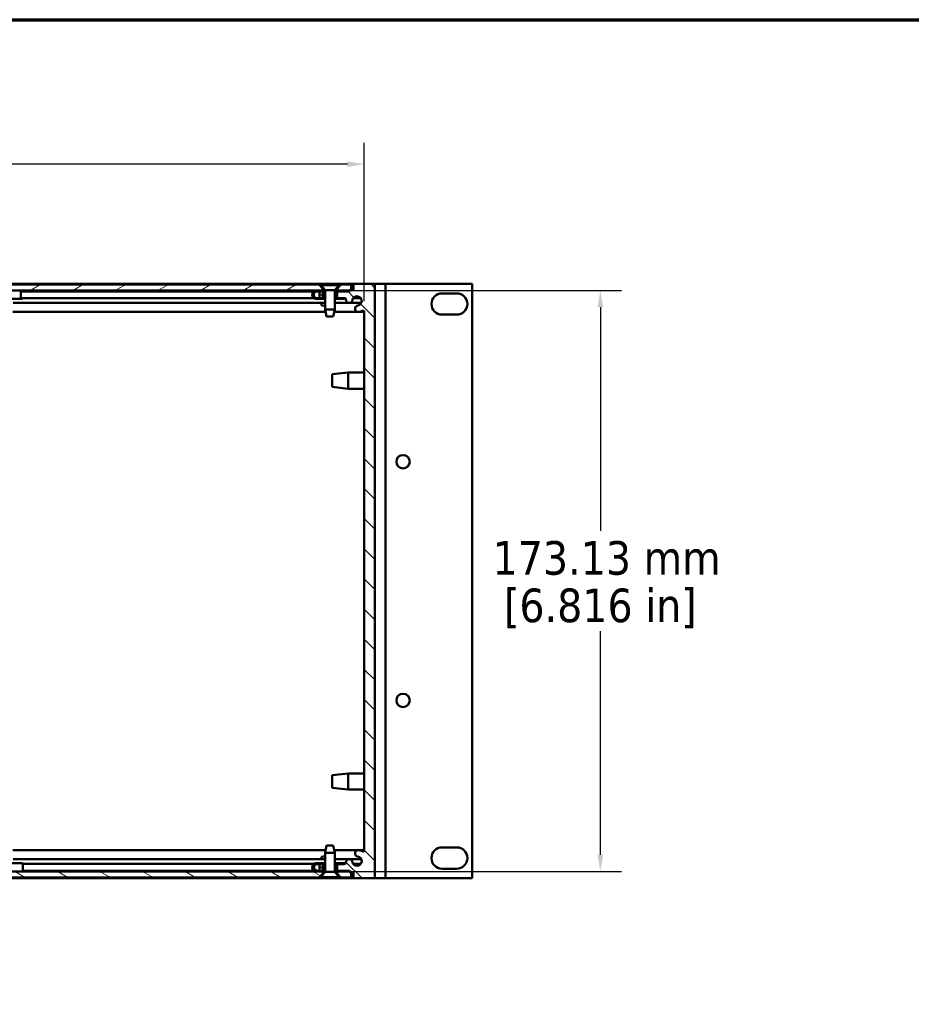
# Model space of a CAD drawing. Header units: millimetres. Extents: x 25 to 1702, y 51 to 1067.
# Tile 8 of 15: x 524 to 790, y 773 to 1067. Entities that reach past the tile are written whole.
import ezdxf

# ---------------------------------------------------------------- set-up
doc = ezdxf.new("R2010")
doc.units = ezdxf.units.MM
doc.header["$LTSCALE"] = 2
for name, color, linetype, lineweight in [('Border (ANSI)', 7, 'Continuous', 70), ('Dimension (ANSI)', 7, 'Continuous', 25), ('Hatch (ANSI)', 7, 'Continuous', 18), ('Visible (ANSI)', 7, 'Continuous', 50)]:
    doc.layers.add(name, color=color, linetype=linetype, lineweight=lineweight)
doc.styles.add('Note Text (ANSI)', font='tahoma.ttf')
doc.dimstyles.new('Default - mm (ANSI)', dxfattribs={"dimscale": 2, "dimtxt": 5, "dimasz": 2.5, "dimexe": 3.175, "dimexo": 1.6002, "dimgap": 0.8, "dimtad": 0, "dimtih": 1, "dimtoh": 1, "dimrnd": 1e-08, "dimzin": 0, "dimdsep": 46, "dimtxsty": 'Note Text (ANSI)', "dimcen": 0.09, "dimdle": 10, "dimclrd": 256, "dimclre": 256, "dimclrt": 256, "dimadec": 1, "dimazin": 0, "dimtfac": 0.6096, "dimtofl": 0, "dimtmove": 0, "dimatfit": 3, "dimldrblk": 'Filled-1', "dimfxl": 1, "dimtolj": 1, "dimtzin": 0, "dimlwd": -1, "dimlwe": -1, "dimarcsym": 0})

# ---------------------------------------------------------------- blocks, each defined once
blk = doc.blocks.new('Borders Default Border')
at = {"layer": 'Border (ANSI)', "flags": 128}
blk.add_lwpolyline([(12.7, 25.4), (12.7, 533.4), (850.9, 533.4), (850.9, 25.4), (12.7, 25.4)], dxfattribs=at)
blk = doc.blocks.new('*D20')
at = {"layer": 'Defpoints', "color": 0, "transparency": 16777216}
for p in [(614.11, 986.1), (614.26, 812.96), (696.86, 812.96)]:
    blk.add_point(p, dxfattribs=at)
at = {"layer": 'Dimension (ANSI)', "transparency": 16777216}
for p, q in [((617.31, 986.1), (703.21, 986.1)), ((696.86, 981.1), (696.86, 914.48)), ((696.86, 817.96), (696.86, 884.58)), ((617.46, 812.96), (703.21, 812.96))]:
    blk.add_line(p, q, dxfattribs=at)
for points in [[(696.03, 981.1), (697.69, 981.1), (696.86, 986.1)], [(696.03, 817.96), (697.69, 817.96), (696.86, 812.96)]]:
    blk.add_solid(points, dxfattribs=at)
at = {"layer": 'Dimension (ANSI)', "transparency": 16777216, "char_height": 10, "attachment_point": 5, "style": 'Note Text (ANSI)'}
for s, insert in [('\\A1; 173.13 mm', (696.86, 906.34)), ('\\A1;[6.816 in]', (696.86, 891.39))]:
    blk.add_mtext(s, dxfattribs=dict(at, insert=insert))
blk = doc.blocks.new('Filled-1')
at = {"color": 0}
for p, q in [((0, 0), (-1, 0.333)), ((-1, 0.333), (-1, -0.333)), ((-1, 0), (0, 0)), ((-1, -0.333), (0, 0))]:
    blk.add_line(p, q, dxfattribs=at)
at = {"color": 0, "flags": 128}
blk.add_lwpolyline([(-1, -0.333), (0, 0), (-1, 0.333), (-1, -0.333)], dxfattribs=at)
at = {"color": 0}
blk.add_solid([(-1, -0.333), (0, 0), (-1, 0.333), (-1, -0.333)], dxfattribs=at)
blk = doc.blocks.new('*D21')
at = {"layer": 'Defpoints', "color": 0, "transparency": 16777216}
for p in [(626.48, 1023.74), (211.18, 979.74), (626.48, 979.74)]:
    blk.add_point(p, dxfattribs=at)
at = {"layer": 'Dimension (ANSI)', "transparency": 16777216}
for p, q in [((211.18, 982.94), (211.18, 1030.09)), ((626.48, 982.94), (626.48, 1030.09)), ((216.18, 1023.74), (380.96, 1023.74)), ((621.48, 1023.74), (456.7, 1023.74))]:
    blk.add_line(p, q, dxfattribs=at)
for points in [[(216.18, 1024.57), (216.18, 1022.91), (211.18, 1023.74)], [(621.48, 1024.57), (621.48, 1022.91), (626.48, 1023.74)]]:
    blk.add_solid(points, dxfattribs=at)
at = {"layer": 'Dimension (ANSI)', "transparency": 16777216, "char_height": 10, "attachment_point": 5, "style": 'Note Text (ANSI)'}
for s, insert in [('\\A1; 415.30 mm', (418.83, 1030.55)), ('\\A1;[16.350 in]', (418.83, 1015.6))]:
    blk.add_mtext(s, dxfattribs=dict(at, insert=insert))

msp = doc.modelspace()

# ---------------------------------------------------------------- hatches: boundary and pattern name
at = {"layer": 'Hatch (ANSI)'}
h = msp.add_hatch(dxfattribs=at)
h.set_pattern_fill('ANSI31', color=256, scale=50.8, angle=-15, style=0)
h.set_pattern_definition([(30, (0, 0), (-3.175, 5.49926), [])])
h.paths.add_polyline_path([(224.6562, 987.8951), (223.5562, 986.6297), (223.5562, 986.0951), (225.4822, 986.0951), (612.1754, 986.0951), (614.1062, 986.0951), (614.1062, 986.6297), (613.0062, 987.8951)])
h.paths.add_polyline_path([(215.1062, 987.8951), (215.1062, 986.22), (215.1062, 986.0951), (215.6262, 986.0951), (217.3303, 986.0951), (219.2562, 986.0951), (219.2562, 986.6297), (218.1562, 987.8951)])
h.paths.add_polyline_path([(622.5562, 986.0951), (622.5562, 986.22), (622.5562, 987.8951), (619.5062, 987.8951), (618.4062, 986.6297), (618.4062, 986.0951), (620.3371, 986.0951), (622.0362, 986.0951)])
h = msp.add_hatch(dxfattribs=at)
h.set_pattern_fill('ANSI31', color=256, scale=50.8, angle=15, style=0)
h.set_pattern_definition([(60, (0, 0), (-5.49926, 3.175), [])])
h.paths.add_polyline_path([(618.2562, 986.0951), (618.2562, 985.839), (618.3562, 985.839), (620.3371, 985.839), (620.3371, 986.0951), (618.4062, 986.0951)])
h.paths.add_polyline_path([(617.6786, 983.839), (617.6786, 983.5829), (620.3371, 983.5829), (620.3371, 983.807), (620.3371, 983.839), (618.3562, 983.839)])
edge = h.paths.add_edge_path()
edge.add_line((614.8338, 983.839), (614.8338, 983.5829))
edge.add_line((614.8338, 983.5829), (612.1754, 983.5829))
edge.add_ellipse((612.1754, 984.839), major_axis=(-1.2579, 0), ratio=0.99857191, start_angle=270, end_angle=450, ccw=False)
edge.add_line((612.1754, 986.0951), (614.1062, 986.0951))
edge.add_line((614.1062, 986.0951), (614.2562, 986.0951))
edge.add_line((614.2562, 986.0951), (614.2562, 985.839))
edge.add_line((614.2562, 985.839), (614.1562, 985.839))
edge.add_line((614.1562, 985.839), (613.1462, 985.839))
edge.add_line((613.1462, 985.839), (612.1754, 985.839))
edge.add_ellipse((612.1754, 984.839), major_axis=(1.0014, 0), ratio=0.99857191, start_angle=90, end_angle=270)
edge.add_line((612.1754, 983.839), (613.1462, 983.839))
edge.add_line((613.1462, 983.839), (614.1562, 983.839))
edge.add_line((614.1562, 983.839), (614.8338, 983.839))
h = msp.add_hatch(dxfattribs=at)
h.set_pattern_fill('ANSI31', color=256, scale=50.8, angle=90, style=0)
h.set_pattern_definition([(135, (0, 0), (-4.490128, -4.490128), [])])
h.paths.add_polyline_path([(614.1562, 813.221), (614.1562, 815.221), (614.1562, 815.253), (613.1462, 815.253), (613.1462, 815.221), (613.1462, 813.221)])
h.paths.add_polyline_path([(614.1562, 983.807), (614.1562, 983.839), (614.1562, 985.839), (613.1462, 985.839), (613.1462, 983.839), (613.1462, 983.807)])
edge = h.paths.add_edge_path()
edge.add_line((623.3062, 812.84), (623.3062, 811.011))
edge.add_line((623.3062, 811.011), (629.6562, 811.011))
edge.add_line((629.6562, 811.011), (629.6562, 988.049))
edge.add_line((629.6562, 988.049), (623.3062, 988.049))
edge.add_line((623.3062, 988.049), (623.3062, 986.22))
edge.add_line((623.3062, 986.22), (622.5562, 986.22))
edge.add_line((622.5562, 986.22), (622.0362, 986.22))
edge.add_line((622.0362, 986.22), (622.0362, 986.0951))
edge.add_line((622.0362, 986.0951), (622.0362, 985.839))
edge.add_line((622.0362, 985.839), (620.3371, 985.839))
edge.add_line((620.3371, 985.839), (618.3562, 985.839))
edge.add_line((618.3562, 985.839), (618.3562, 983.839))
edge.add_line((618.3562, 983.839), (618.3562, 983.807))
edge.add_line((618.3562, 983.807), (620.3371, 983.807))
edge.add_line((620.3371, 983.807), (620.6449, 983.807))
edge.add_ellipse((620.6449, 983.426), major_axis=(0, 0.381), ratio=1, start_angle=267.543268, end_angle=360, ccw=False)
edge.add_ellipse((621.9899, 983.3683), major_axis=(-0.9643, 0.0414), ratio=1, start_angle=0, end_angle=173.339678)
edge.add_ellipse((624.3222, 982.994), major_axis=(-1.3794, 0.2214), ratio=1, start_angle=108.234109, end_angle=360, ccw=False)
edge.add_ellipse((624.6965, 980.6616), major_axis=(-0.1529, 0.953), ratio=1, start_angle=0, end_angle=180)
edge.add_ellipse((624.3222, 982.994), major_axis=(0.5272, -3.2854), ratio=1, start_angle=0, end_angle=19.532567)
edge.add_ellipse((626.1002, 979.7396), major_axis=(-0.1827, 0.3344), ratio=1, start_angle=241.350379, end_angle=360, ccw=False)
edge.add_line((626.4812, 979.7396), (626.4812, 819.3204))
edge.add_ellipse((626.1002, 819.3204), major_axis=(0.381, 0), ratio=1, start_angle=241.350379, end_angle=360, ccw=False)
edge.add_ellipse((624.3222, 816.066), major_axis=(1.5953, 2.92), ratio=1, start_angle=0, end_angle=19.532567)
edge.add_ellipse((624.6965, 818.3984), major_axis=(0.1529, 0.953), ratio=1, start_angle=0, end_angle=180)
edge.add_ellipse((624.3222, 816.066), major_axis=(0.2214, 1.3794), ratio=1, start_angle=108.234109, end_angle=360, ccw=False)
edge.add_ellipse((621.9899, 815.6917), major_axis=(0.953, 0.1529), ratio=1, start_angle=0, end_angle=173.339678)
edge.add_ellipse((620.6449, 815.634), major_axis=(0.3806, 0.0163), ratio=1, start_angle=267.543268, end_angle=360, ccw=False)
edge.add_line((620.6449, 815.253), (620.3435, 815.253))
edge.add_line((620.3435, 815.253), (618.3562, 815.253))
edge.add_line((618.3562, 815.253), (618.3562, 815.221))
edge.add_line((618.3562, 815.221), (618.3562, 813.221))
edge.add_line((618.3562, 813.221), (620.3435, 813.221))
edge.add_line((620.3435, 813.221), (622.0362, 813.221))
edge.add_line((622.0362, 813.221), (622.0362, 812.9779))
edge.add_line((622.0362, 812.9779), (622.0362, 812.84))
edge.add_line((622.0362, 812.84), (622.5562, 812.84))
edge.add_line((622.5562, 812.84), (623.3062, 812.84))
h = msp.add_hatch(dxfattribs=at)
h.set_pattern_fill('ANSI31', color=256, scale=50.8, angle=105, style=0)
h.set_pattern_definition([(150, (0, 0), (-3.175, -5.49926), [])])
h.paths.add_polyline_path([(613.0062, 811.1779), (614.1062, 812.4433), (614.1062, 812.9649), (614.1062, 812.9779), (611.9882, 812.9779), (225.4812, 812.9779), (223.5562, 812.9779), (223.5562, 812.9649), (223.5562, 812.4433), (224.6562, 811.1779)])
h.paths.add_polyline_path([(622.5562, 811.1779), (622.5562, 812.84), (622.5562, 812.9779), (622.0362, 812.9779), (620.3435, 812.9779), (618.4062, 812.9779), (618.4062, 812.9649), (618.4062, 812.4433), (619.5062, 811.1779)])
h.paths.add_polyline_path([(215.1062, 812.9779), (215.1062, 812.84), (215.1062, 811.1779), (218.1562, 811.1779), (219.2562, 812.4433), (219.2562, 812.9649), (219.2562, 812.9779), (217.151, 812.9779), (215.6262, 812.9779)])
h = msp.add_hatch(dxfattribs=at)
h.set_pattern_fill('ANSI31', color=256, scale=50.8, angle=75, style=0)
h.set_pattern_definition([(120, (0, 0), (-5.49926, -3.175), [])])
h.paths.add_polyline_path([(618.2562, 813.221), (618.2562, 812.9649), (618.4062, 812.9649), (620.3435, 812.9649), (620.3435, 812.9779), (620.3435, 813.221), (618.3562, 813.221)])
h.paths.add_polyline_path([(617.6786, 815.221), (617.6786, 815.4771), (620.3435, 815.4771), (620.3435, 815.253), (620.3435, 815.221), (618.3562, 815.221)])
edge = h.paths.add_edge_path()
edge.add_line((614.8338, 815.221), (614.8338, 815.4771))
edge.add_line((614.8338, 815.4771), (612.169, 815.4771))
edge.add_ellipse((612.169, 814.221), major_axis=(-1.2599, 0), ratio=0.99699454, start_angle=270, end_angle=441.749656)
edge.add_ellipse((612.169, 814.221), major_axis=(-1.2599, 0), ratio=0.99699454, start_angle=81.749656, end_angle=90)
edge.add_line((612.169, 812.9649), (614.1062, 812.9649))
edge.add_line((614.1062, 812.9649), (614.2562, 812.9649))
edge.add_line((614.2562, 812.9649), (614.2562, 813.221))
edge.add_line((614.2562, 813.221), (614.1562, 813.221))
edge.add_line((614.1562, 813.221), (613.1462, 813.221))
edge.add_line((613.1462, 813.221), (612.169, 813.221))
edge.add_ellipse((612.169, 814.221), major_axis=(1.003, 0), ratio=0.99699454, start_angle=90, end_angle=270, ccw=False)
edge.add_line((612.169, 815.221), (613.1462, 815.221))
edge.add_line((613.1462, 815.221), (614.1562, 815.221))
edge.add_line((614.1562, 815.221), (614.8338, 815.221))

# ---------------------------------------------------------------- linework, layer by layer
at = {"layer": 'Visible (ANSI)'}
for p, q in [((211.1812, 988.062), (626.4812, 988.062)), ((223.5562, 986.0951), (614.1062, 986.0951)), ((613.0062, 987.8951), (224.6562, 987.8951)), ((524.222, 985.852), (524.1716, 985.852)), ((524.222, 985.852), (611.4316, 985.852)), ((524.5331, 986.0951), (524.5331, 985.852)), ((614.2562, 986.0951), (612.1754, 986.0951)), ((612.1754, 985.839), (614.2562, 985.839)), ((614.1062, 986.6297), (613.0062, 987.8951)), ((613.0062, 987.8951), (613.5416, 987.8951)), ((614.1562, 985.839), (613.1462, 985.839)), ((613.1462, 985.839), (613.1462, 983.807)), ((613.5416, 987.8951), (618.9709, 987.8951)), ((613.5416, 987.8951), (613.5416, 987.7333)), ((613.5416, 987.7333), (618.9709, 987.7333)), ((614.8338, 986.1933), (613.5416, 987.7333)), ((614.1062, 986.0951), (614.1062, 986.6297)), ((614.4677, 986.6297), (614.1062, 986.6297)), ((614.1562, 983.807), (614.1562, 985.839)), ((614.2562, 985.839), (614.2562, 986.0951)), ((614.2562, 986.0951), (614.8338, 986.0951)), ((614.8338, 985.839), (614.2562, 985.839)), ((614.8338, 986.1933), (617.6786, 986.1933)), ((614.8338, 986.1933), (614.8338, 980.4783)), ((617.6786, 986.1933), (618.9709, 987.7333)), ((617.6786, 986.1933), (617.6786, 980.4783)), ((617.6786, 986.0951), (618.2562, 986.0951)), ((618.2562, 985.839), (617.6786, 985.839)), ((618.4062, 986.6297), (618.0448, 986.6297)), ((618.2562, 986.0951), (618.2562, 985.839)), ((620.3371, 986.0951), (618.2562, 986.0951)), ((618.2562, 985.839), (620.3371, 985.839)), ((622.0362, 985.839), (618.3562, 985.839)), ((618.3562, 985.839), (618.3562, 983.807)), ((619.5062, 987.8951), (618.4062, 986.6297)), ((618.4062, 986.6297), (618.4062, 986.0951)), ((618.4062, 986.0951), (622.5562, 986.0951)), ((618.9709, 987.8951), (618.9709, 987.7333)), ((618.9709, 987.8951), (619.5062, 987.8951)), ((622.5562, 987.8951), (619.5062, 987.8951)), ((620.3371, 985.839), (620.3371, 986.0951)), ((620.5351, 985.839), (620.5351, 986.0951)), ((620.5351, 985.852), (622.0362, 985.852)), ((623.3062, 986.22), (622.0362, 986.22)), ((622.0362, 986.22), (622.0362, 985.839)), ((622.5562, 986.0951), (622.5562, 987.8951)), ((622.5562, 987.8951), (623.3062, 987.8951)), ((629.6562, 988.049), (623.3062, 988.049)), ((623.3062, 988.049), (623.3062, 986.22)), ((626.4812, 988.049), (626.4812, 988.062)), ((629.6562, 988.0586), (630.8312, 988.0586)), ((629.6562, 988.0586), (629.6562, 988.049)), ((629.6562, 811.011), (629.6562, 988.049)), ((632.8312, 988.0586), (630.8312, 988.0586)), ((632.8312, 988.0586), (633.8312, 988.0586)), ((632.8312, 988.0586), (632.8312, 811.0206)), ((633.8312, 988.0586), (658.6606, 988.0586)), ((658.6606, 988.0586), (658.6606, 811.0206)), ((516.3294, 983.5959), (524.1716, 983.5959)), ((524.1716, 983.852), (524.222, 983.852)), ((524.5331, 983.5959), (524.1716, 983.5959)), ((524.222, 983.82), (611.4399, 983.82)), ((524.5331, 983.82), (524.5331, 983.5959)), ((614.8338, 983.839), (612.1754, 983.839)), ((612.1754, 983.5829), (614.8338, 983.5829)), ((613.1462, 983.807), (614.1562, 983.807)), ((620.3371, 983.839), (617.6786, 983.839)), ((617.6786, 983.5829), (620.3371, 983.5829)), ((618.3562, 983.807), (620.6449, 983.807)), ((620.3371, 983.5829), (620.3371, 983.839)), ((620.5351, 983.5829), (620.3371, 983.5829)), ((620.5351, 983.5829), (620.5351, 983.807)), ((623.1956, 983.82), (625.4489, 983.82)), ((649.6962, 985.2646), (654.0662, 985.2646)), ((614.8338, 982.4161), (521.8536, 982.4161)), ((613.7812, 981.6481), (613.7812, 982.4161)), ((613.7812, 981.6481), (614.5434, 981.5643)), ((614.8338, 980.4783), (617.6786, 980.4783)), ((615.2529, 978.3701), (614.8338, 980.4783)), ((617.2595, 978.3701), (617.6786, 980.4783)), ((621.832, 982.4161), (617.6786, 982.4161)), ((625.5941, 982.4161), (622.1478, 982.4161)), ((614.9867, 979.7094), (521.7008, 979.7094)), ((617.2595, 978.3701), (615.2529, 978.3701)), ((624.5387, 979.7094), (617.5258, 979.7094)), ((626.4812, 979.7094), (624.8545, 979.7094)), ((626.4812, 979.7396), (626.4812, 819.3204)), ((654.0662, 978.9146), (649.6962, 978.9146)), ((616.9562, 961.1346), (621.7314, 961.668)), ((616.9562, 957.3754), (616.9562, 961.1346)), ((621.7314, 961.668), (621.7314, 956.842)), ((626.4812, 961.668), (621.7314, 961.668)), ((616.9562, 957.3754), (621.7314, 956.842)), ((626.4812, 956.842), (621.7314, 956.842)), ((616.9562, 841.7038), (621.7314, 842.2372)), ((621.7314, 842.2372), (621.7314, 837.4112)), ((626.4812, 842.2372), (621.7314, 842.2372)), ((616.9562, 837.9446), (616.9562, 841.7038)), ((616.9562, 837.9446), (621.7314, 837.4112)), ((626.4812, 837.4112), (621.7314, 837.4112)), ((521.6982, 819.3766), (614.9893, 819.3766)), ((615.2529, 820.7029), (614.8338, 818.5947)), ((617.6786, 818.5947), (614.8338, 818.5947)), ((614.8338, 812.8797), (614.8338, 818.5947)), ((615.2529, 820.7029), (617.2595, 820.7029)), ((617.2595, 820.7029), (617.6786, 818.5947)), ((617.5232, 819.3766), (626.4812, 819.3766)), ((617.6786, 812.8797), (617.6786, 818.5947)), ((649.6962, 820.1646), (654.0662, 820.1646)), ((521.8536, 816.6699), (614.8338, 816.6699)), ((613.7812, 817.4119), (614.7799, 817.5217)), ((613.7812, 816.6699), (613.7812, 817.4119)), ((617.6786, 816.6699), (625.582, 816.6699)), ((614.1062, 812.9779), (223.5562, 812.9779)), ((524.6154, 815.4901), (516.7823, 815.4901)), ((524.6624, 815.266), (611.4699, 815.266)), ((524.6653, 813.234), (611.3897, 813.234)), ((614.8338, 815.4771), (612.169, 815.4771)), ((612.169, 815.221), (614.8338, 815.221)), ((614.2562, 813.221), (612.169, 813.221)), ((612.169, 812.9649), (614.2562, 812.9649)), ((612.3373, 813.234), (613.1462, 813.234)), ((614.1562, 815.253), (613.1462, 815.253)), ((613.1462, 815.253), (613.1462, 813.221)), ((613.1462, 813.221), (614.1562, 813.221)), ((614.8338, 812.8797), (613.5416, 811.3397)), ((614.1062, 812.4433), (614.1062, 812.9779)), ((614.1562, 813.221), (614.1562, 815.253)), ((614.2562, 812.9649), (614.2562, 813.221)), ((614.2562, 813.221), (614.8338, 813.221)), ((614.8338, 812.9649), (614.2562, 812.9649)), ((617.6786, 812.8797), (614.8338, 812.8797)), ((620.3435, 815.4771), (617.6786, 815.4771)), ((617.6786, 815.221), (620.3435, 815.221)), ((617.6786, 813.221), (618.2562, 813.221)), ((618.2562, 812.9649), (617.6786, 812.9649)), ((617.6786, 812.8797), (618.9709, 811.3397)), ((618.2562, 813.221), (618.2562, 812.9649)), ((620.3435, 813.221), (618.2562, 813.221)), ((618.2562, 812.9649), (620.3435, 812.9649)), ((620.6449, 815.253), (618.3562, 815.253)), ((618.3562, 815.253), (618.3562, 813.221)), ((618.3562, 813.221), (622.0362, 813.221)), ((622.5562, 812.9779), (618.4062, 812.9779)), ((618.4062, 812.9779), (618.4062, 812.4433)), ((620.3435, 815.221), (620.3435, 815.4771)), ((620.3435, 815.4771), (620.6231, 815.4771)), ((620.3435, 812.9649), (620.3435, 813.221)), ((620.6231, 815.253), (620.6231, 815.4771)), ((620.6231, 815.266), (620.7436, 815.266)), ((620.6231, 812.9779), (620.6231, 813.221)), ((622.0362, 813.221), (622.0362, 812.84)), ((622.0362, 812.84), (623.3062, 812.84)), ((622.5562, 811.1779), (622.5562, 812.9779)), ((623.177, 815.266), (625.4675, 815.266)), ((623.3062, 812.84), (623.3062, 811.011)), ((654.0662, 813.8146), (649.6962, 813.8146)), ((214.3562, 811.024), (623.3062, 811.024)), ((224.6562, 811.1779), (613.0062, 811.1779)), ((613.0062, 811.1779), (614.1062, 812.4433)), ((613.5416, 811.1779), (613.0062, 811.1779)), ((618.9709, 811.3397), (613.5416, 811.3397)), ((613.5416, 811.1779), (613.5416, 811.3397)), ((618.9709, 811.1779), (613.5416, 811.1779)), ((614.1062, 812.4433), (614.4677, 812.4433)), ((618.0448, 812.4433), (618.4062, 812.4433)), ((618.4062, 812.4433), (619.5062, 811.1779)), ((618.9709, 811.1779), (618.9709, 811.3397)), ((619.5062, 811.1779), (618.9709, 811.1779)), ((619.5062, 811.1779), (622.5562, 811.1779)), ((623.3062, 811.1779), (622.5562, 811.1779)), ((623.3062, 811.011), (629.6562, 811.011)), ((629.6562, 811.0206), (630.8312, 811.0206)), ((632.8312, 811.0206), (630.8312, 811.0206)), ((632.8312, 811.0206), (633.8312, 811.0206)), ((633.8312, 811.0206), (658.6606, 811.0206))]:
    msp.add_line(p, q, dxfattribs=at)
for centre in [(638.0382, 935.0996), (638.0382, 863.9796)]:
    msp.add_circle(centre, 1.9939, dxfattribs=at)
for centre, radius, start, end in [((620.6449, 983.426), 0.381, 357.543268, 90), ((621.9899, 983.3683), 0.9652, 177.543268, 350.882946), ((624.3222, 982.994), 1.397, 279.117054, 170.882946), ((649.6962, 982.0896), 3.175, 90, 270), ((654.0662, 982.0896), 3.175, 270, 90), ((624.6965, 980.6616), 0.9652, 99.117054, 279.117054), ((624.3222, 982.994), 3.3274, 279.117054, 298.649621), ((626.1002, 979.7396), 0.381, 0, 118.649621), ((624.6965, 818.3984), 0.9652, 80.882946, 260.882946), ((624.3222, 816.066), 3.3274, 61.350379, 80.882946), ((626.1002, 819.3204), 0.381, 241.350379, 0), ((649.6962, 816.9896), 3.175, 90, 270), ((654.0662, 816.9896), 3.175, 270, 90), ((620.6449, 815.634), 0.381, 270, 2.456732), ((621.9899, 815.6917), 0.9652, 9.117054, 182.456732), ((624.3222, 816.066), 1.397, 189.117054, 80.882946)]:
    msp.add_arc(centre, radius, start, end, dxfattribs=at)
for centre, major_axis, ratio, start_param, end_param in [((524.1716, 984.852), (0, -1.2561), 0.0443544, 3.28558832, 6.28318531), ((524.1716, 984.852), (0, 1), 0.0443544, 0, 3.14159265), ((612.1754, 984.839), (-1.2579, 0), 0.99857191, 4.71238898, 7.85398163), ((612.1754, 984.839), (1.0014, 0), 0.99857191, 1.57079633, 4.71238898), ((612.3967, 984.839), (0, -1), 0.99857191, 3.14159265, 6.28318531), ((524.6154, 814.234), (0, -1.2561), 0.06567285, 0, 3.14159265), ((612.169, 814.221), (-1.2599, 0), 0.99699454, 4.71238898, 7.85398163), ((612.169, 814.221), (1.003, 0), 0.99699454, 1.57079633, 4.71238898), ((612.4976, 814.221), (0, -1), 0.99699454, 3.14159265, 6.28318531)]:
    msp.add_ellipse(centre, major_axis=major_axis, ratio=ratio, start_param=start_param, end_param=end_param, dxfattribs=at)

# ---------------------------------------------------------------- block references
at = {"xscale": 2, "yscale": 2, "zscale": 2}
msp.add_blockref('Borders Default Border', (0, 0), dxfattribs=at)

# ---------------------------------------------------------------- dimensions: what is measured, and where the dimension line sits
at = {"layer": 'Dimension (ANSI)'}
dim = msp.add_linear_dim(base=(626.4812, 1023.7396), p1=(211.1812, 979.7396), p2=(626.4812, 979.7396), text=' <> mm\\X[16.350 in]', dimstyle='Default - mm (ANSI)', override={"dimgap": 0.8, "dimtih": 0, "dimtoh": 0, "dimdec": 2, "dimpost": '', "dimtol": 0, "dimlim": 0, "dimtp": 0, "dimtm": 0, "dimtdec": 2, "dimatfit": 1}, dxfattribs=at)
dim.commit()
dim.dimension.update_dxf_attribs({"geometry": '*D21', "text_midpoint": (418.8312, 1023.7396), "dimtype": 160})
dim = msp.add_linear_dim(base=(696.8596, 812.9649), p1=(614.1062, 986.0951), p2=(614.2562, 812.9649), angle=90, text=' <> mm\\X[6.816 in]', dimstyle='Default - mm (ANSI)', override={"dimgap": 0.8, "dimdec": 2, "dimpost": '', "dimtol": 0, "dimlim": 0, "dimtp": 0, "dimtm": 0, "dimtdec": 2, "dimatfit": 1}, dxfattribs=at)
dim.commit()
dim.dimension.update_dxf_attribs({"geometry": '*D20', "text_midpoint": (696.8596, 899.53), "dimtype": 160})

doc.saveas('drawing.dxf')
